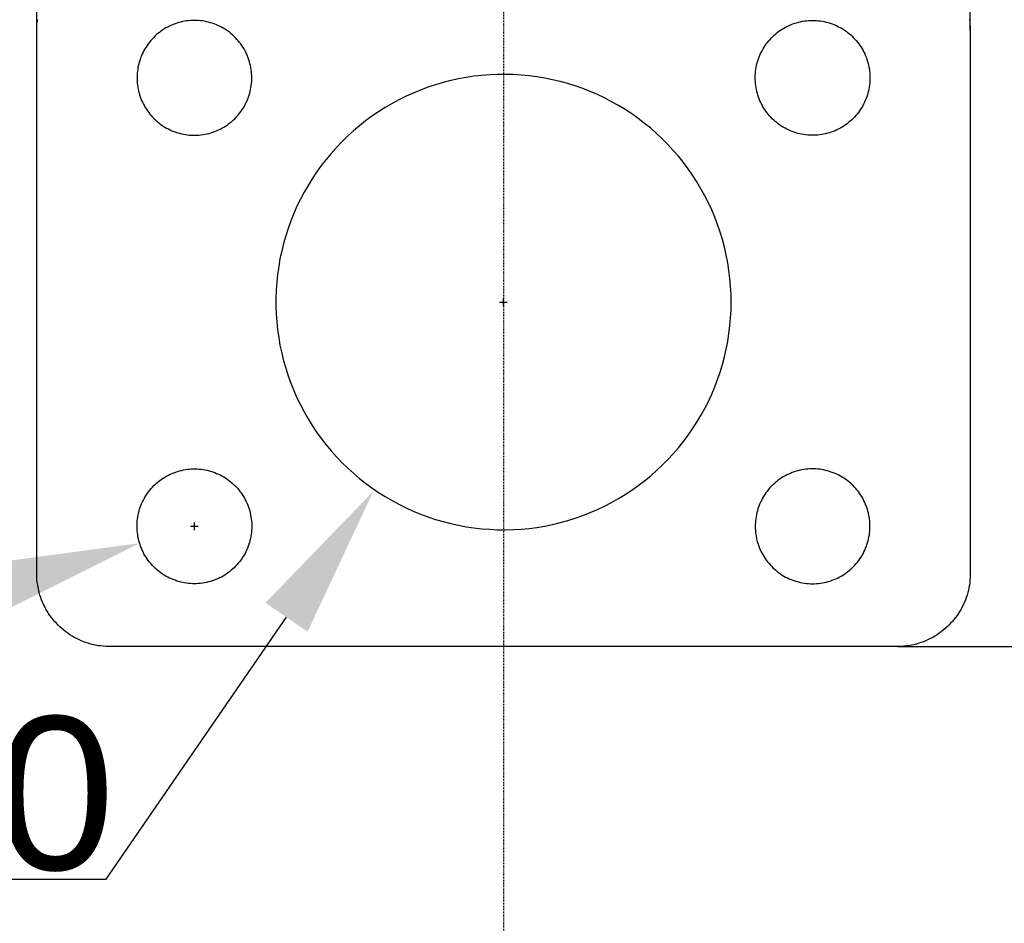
# Model space of a CAD drawing. Header units: millimetres. Extents: x 580 to 2065, y -13 to 1037.
# Tile 6 of 10: x 1211 to 1339, y 574 to 692. Entities that reach past the tile are written whole.
import ezdxf

# ---------------------------------------------------------------- set-up
doc = ezdxf.new("R2010")
doc.units = ezdxf.units.MM
doc.header["$LTSCALE"] = 0.1
doc.linetypes.add('CENTER', pattern=[0.6, 0.375, -0.075, 0.075, -0.075])
for name, color, linetype in [('CEN', 1, 'CENTER'), ('DEFAULT', 7, 'Continuous'), ('INLINE', 3, 'Continuous'), ('OUTLINE', 2, 'Continuous')]:
    doc.layers.add(name, color=color, linetype=linetype)
doc.styles.add('ARIAL', font='arial_0.ttf')
doc.dimstyles.new('DIMENSION STYLE 01', dxfattribs={"dimtxt": 20, "dimasz": 20, "dimexe": 10, "dimexo": 0.5, "dimgap": 0.09, "dimtad": 1, "dimtoh": 1, "dimdec": 0, "dimzin": 0, "dimdsep": 46, "dimtxsty": 'ARIAL', "dimcen": 0.5, "dimadec": 1, "dimazin": 0, "dimtfac": 1, "dimtdec": 4, "dimtofl": 0, "dimtmove": 0, "dimatfit": 3, "dimfxl": 1, "dimtolj": 1, "dimtzin": 0, "dimarcsym": 0})

# ---------------------------------------------------------------- blocks, each defined once
blk = doc.blocks.new('*D23')
at = {"layer": 'DEFAULT', "color": 0, "lineweight": -2, "transparency": 16777216}
for p, q in [((1325.54, 699.91), (1388.69, 699.91)), ((1378.69, 679.91), (1378.69, 629.91)), ((1325.54, 609.91), (1388.69, 609.91))]:
    blk.add_line(p, q, dxfattribs=at)
at = {"layer": 'DEFAULT', "color": 0, "transparency": 16777216}
for points in [[(1375.36, 679.91), (1382.02, 679.91), (1378.69, 699.91)], [(1375.36, 629.91), (1382.02, 629.91), (1378.69, 609.91)]]:
    blk.add_solid(points, dxfattribs=at)
at = {"layer": 'Defpoints', "color": 0, "transparency": 16777216}
for p in [(1325.04, 699.91), (1325.04, 609.91), (1378.69, 609.91)]:
    blk.add_point(p, dxfattribs=at)
at = {"layer": 'DEFAULT', "color": 0, "transparency": 16777216, "insert": (1368.39, 654.91), "char_height": 20, "attachment_point": 5, "rotation": 90, "style": 'ARIAL'}
blk.add_mtext('\\A1;90', dxfattribs=at)
blk = doc.blocks.new('*D24')
at = {"layer": 'DEFAULT', "color": 0, "lineweight": -2, "transparency": 16777216}
for p, q in [((1213.04, 690.41), (1213.04, 741.26)), ((1335.04, 690.41), (1335.04, 741.26)), ((1233.04, 731.26), (1315.04, 731.26))]:
    blk.add_line(p, q, dxfattribs=at)
at = {"layer": 'DEFAULT', "color": 0, "transparency": 16777216}
for points in [[(1233.04, 734.59), (1233.04, 727.93), (1213.04, 731.26)], [(1315.04, 734.59), (1315.04, 727.93), (1335.04, 731.26)]]:
    blk.add_solid(points, dxfattribs=at)
at = {"layer": 'Defpoints', "color": 0, "transparency": 16777216}
for p in [(1335.04, 731.26), (1213.04, 689.91), (1335.04, 689.91)]:
    blk.add_point(p, dxfattribs=at)
at = {"layer": 'DEFAULT', "color": 0, "transparency": 16777216, "insert": (1274.04, 741.39), "char_height": 20, "attachment_point": 5, "style": 'ARIAL'}
blk.add_mtext('\\A1;122', dxfattribs=at)
blk = doc.blocks.new('*D25')
at = {"layer": 'DEFAULT', "color": 0, "lineweight": -2, "transparency": 16777216}
for p, q in [((1274.04, 654.41), (1274.04, 655.41)), ((1273.54, 654.91), (1274.54, 654.91)), ((1222.12, 579.52), (1245.68, 613.73)), ((1171.69, 579.52), (1222.12, 579.52))]:
    blk.add_line(p, q, dxfattribs=at)
at = {"layer": 'DEFAULT', "color": 0, "transparency": 16777216}
blk.add_solid([(1242.94, 615.62), (1248.43, 611.84), (1257.03, 630.2)], dxfattribs=at)
at = {"layer": 'Defpoints', "color": 0, "transparency": 16777216}
for p in [(1291.06, 679.62), (1257.03, 630.2)]:
    blk.add_point(p, dxfattribs=at)
at = {"layer": 'DEFAULT', "color": 0, "transparency": 16777216, "insert": (1196.86, 590.38), "char_height": 20, "attachment_point": 5, "style": 'ARIAL'}
blk.add_mtext('\\A1;Ø60', dxfattribs=at)
blk = doc.blocks.new('*D26')
at = {"layer": 'DEFAULT', "color": 0, "lineweight": -2, "transparency": 16777216}
for p, q in [((1233.15, 625.62), (1234.15, 625.62)), ((1233.65, 625.12), (1233.65, 626.12)), ((1167.66, 605.3), (1207.36, 617.53)), ((1117.01, 605.3), (1167.66, 605.3))]:
    blk.add_line(p, q, dxfattribs=at)
at = {"layer": 'DEFAULT', "color": 0, "transparency": 16777216}
blk.add_solid([(1206.38, 620.71), (1208.34, 614.34), (1226.48, 623.41)], dxfattribs=at)
at = {"layer": 'Defpoints', "color": 0, "transparency": 16777216}
for p in [(1240.81, 627.82), (1226.48, 623.41)]:
    blk.add_point(p, dxfattribs=at)
at = {"layer": 'DEFAULT', "color": 0, "transparency": 16777216, "insert": (1142.29, 616.17), "char_height": 20, "attachment_point": 5, "style": 'ARIAL'}
blk.add_mtext('\\A1;Ø15', dxfattribs=at)

msp = doc.modelspace()

# ---------------------------------------------------------------- linework, layer by layer
at = {"layer": 'CEN'}
msp.add_line((1274.04, 713.8), (1274.04, 478.96), dxfattribs=at)
at = {"layer": 'INLINE'}
for p, q in [((1230.63, 691.07), (1230.39, 690.96)), ((1230.87, 691.17), (1230.63, 691.07)), ((1231.11, 691.26), (1230.87, 691.17)), ((1231.36, 691.35), (1231.11, 691.26)), ((1231.61, 691.42), (1231.36, 691.35)), ((1231.86, 691.49), (1231.61, 691.42)), ((1232.11, 691.55), (1231.86, 691.49)), ((1232.37, 691.59), (1232.11, 691.55)), ((1232.63, 691.63), (1232.37, 691.59)), ((1232.89, 691.67), (1232.63, 691.63)), ((1233.14, 691.69), (1232.89, 691.67)), ((1233.4, 691.7), (1233.14, 691.69)), ((1233.67, 691.7), (1233.4, 691.7)), ((1233.93, 691.7), (1233.67, 691.7)), ((1234.19, 691.68), (1233.93, 691.7)), ((1234.44, 691.66), (1234.19, 691.68)), ((1234.7, 691.63), (1234.44, 691.66)), ((1234.96, 691.59), (1234.7, 691.63)), ((1235.22, 691.54), (1234.96, 691.59)), ((1235.47, 691.48), (1235.22, 691.54)), ((1235.72, 691.41), (1235.47, 691.48)), ((1235.97, 691.34), (1235.72, 691.41)), ((1236.22, 691.25), (1235.97, 691.34)), ((1236.46, 691.16), (1236.22, 691.25)), ((1236.7, 691.06), (1236.46, 691.16)), ((1311.39, 691.06), (1311.63, 691.16)), ((1311.63, 691.16), (1311.87, 691.25)), ((1311.87, 691.25), (1312.12, 691.34)), ((1312.12, 691.34), (1312.37, 691.41)), ((1312.37, 691.41), (1312.62, 691.48)), ((1312.62, 691.48), (1312.87, 691.54)), ((1312.87, 691.54), (1313.13, 691.59)), ((1313.13, 691.59), (1313.38, 691.63)), ((1313.38, 691.63), (1313.64, 691.66)), ((1313.64, 691.66), (1313.9, 691.68)), ((1313.9, 691.68), (1314.16, 691.7)), ((1314.16, 691.7), (1314.42, 691.7)), ((1314.42, 691.7), (1314.68, 691.7)), ((1314.68, 691.7), (1314.94, 691.69)), ((1314.94, 691.69), (1315.2, 691.67)), ((1315.2, 691.67), (1315.46, 691.63)), ((1315.46, 691.63), (1315.72, 691.59)), ((1315.72, 691.59), (1315.97, 691.55)), ((1315.97, 691.55), (1316.23, 691.49)), ((1316.23, 691.49), (1316.48, 691.42)), ((1316.48, 691.42), (1316.73, 691.35)), ((1316.73, 691.35), (1316.98, 691.26)), ((1316.98, 691.26), (1317.22, 691.17)), ((1317.22, 691.17), (1317.46, 691.07)), ((1317.46, 691.07), (1317.7, 690.96)), ((1228.66, 689.81), (1228.47, 689.63)), ((1228.86, 689.98), (1228.66, 689.81)), ((1229.07, 690.14), (1228.86, 689.98)), ((1229.27, 690.3), (1229.07, 690.14)), ((1229.49, 690.45), (1229.27, 690.3)), ((1229.71, 690.59), (1229.49, 690.45)), ((1229.93, 690.72), (1229.71, 690.59)), ((1230.16, 690.84), (1229.93, 690.72)), ((1230.39, 690.96), (1230.16, 690.84)), ((1236.93, 690.95), (1236.7, 691.06)), ((1237.17, 690.83), (1236.93, 690.95)), ((1237.39, 690.7), (1237.17, 690.83)), ((1237.62, 690.57), (1237.39, 690.7)), ((1237.84, 690.43), (1237.62, 690.57)), ((1238.05, 690.28), (1237.84, 690.43)), ((1238.26, 690.12), (1238.05, 690.28)), ((1238.46, 689.96), (1238.26, 690.12)), ((1238.66, 689.79), (1238.46, 689.96)), ((1238.85, 689.61), (1238.66, 689.79)), ((1309.24, 689.61), (1309.43, 689.79)), ((1309.43, 689.79), (1309.63, 689.96)), ((1309.63, 689.96), (1309.83, 690.12)), ((1309.83, 690.12), (1310.04, 690.28)), ((1310.04, 690.28), (1310.25, 690.43)), ((1310.25, 690.43), (1310.47, 690.57)), ((1310.47, 690.57), (1310.69, 690.7)), ((1310.69, 690.7), (1310.92, 690.83)), ((1310.92, 690.83), (1311.15, 690.95)), ((1311.15, 690.95), (1311.39, 691.06)), ((1317.7, 690.96), (1317.93, 690.84)), ((1317.93, 690.84), (1318.16, 690.72)), ((1318.16, 690.72), (1318.38, 690.59)), ((1318.38, 690.59), (1318.6, 690.45)), ((1318.6, 690.45), (1318.81, 690.3)), ((1318.81, 690.3), (1319.02, 690.14)), ((1319.02, 690.14), (1319.23, 689.98)), ((1319.23, 689.98), (1319.42, 689.81)), ((1319.42, 689.81), (1319.61, 689.63)), ((1227.61, 688.66), (1227.46, 688.45)), ((1227.77, 688.87), (1227.61, 688.66)), ((1227.94, 689.07), (1227.77, 688.87)), ((1228.11, 689.26), (1227.94, 689.07)), ((1228.29, 689.45), (1228.11, 689.26)), ((1228.47, 689.63), (1228.29, 689.45)), ((1239.03, 689.42), (1238.85, 689.61)), ((1239.21, 689.23), (1239.03, 689.42)), ((1239.38, 689.04), (1239.21, 689.23)), ((1239.54, 688.84), (1239.38, 689.04)), ((1239.7, 688.63), (1239.54, 688.84)), ((1239.85, 688.42), (1239.7, 688.63)), ((1308.24, 688.42), (1308.39, 688.63)), ((1308.39, 688.63), (1308.54, 688.84)), ((1308.54, 688.84), (1308.71, 689.04)), ((1308.71, 689.04), (1308.88, 689.23)), ((1308.88, 689.23), (1309.06, 689.42)), ((1309.06, 689.42), (1309.24, 689.61)), ((1319.61, 689.63), (1319.8, 689.45)), ((1319.8, 689.45), (1319.98, 689.26)), ((1319.98, 689.26), (1320.15, 689.07)), ((1320.15, 689.07), (1320.32, 688.87)), ((1320.32, 688.87), (1320.47, 688.66)), ((1320.47, 688.66), (1320.63, 688.45)), ((1226.82, 687.32), (1226.72, 687.08)), ((1226.93, 687.55), (1226.82, 687.32)), ((1227.05, 687.78), (1226.93, 687.55)), ((1227.18, 688.01), (1227.05, 687.78)), ((1227.32, 688.23), (1227.18, 688.01)), ((1227.46, 688.45), (1227.32, 688.23)), ((1239.99, 688.2), (1239.85, 688.42)), ((1240.13, 687.98), (1239.99, 688.2)), ((1240.26, 687.75), (1240.13, 687.98)), ((1240.37, 687.52), (1240.26, 687.75)), ((1240.49, 687.28), (1240.37, 687.52)), ((1240.59, 687.04), (1240.49, 687.28)), ((1307.5, 687.04), (1307.6, 687.28)), ((1307.6, 687.28), (1307.71, 687.52)), ((1307.71, 687.52), (1307.83, 687.75)), ((1307.83, 687.75), (1307.96, 687.98)), ((1307.96, 687.98), (1308.09, 688.2)), ((1308.09, 688.2), (1308.24, 688.42)), ((1320.63, 688.45), (1320.77, 688.23)), ((1320.77, 688.23), (1320.91, 688.01)), ((1320.91, 688.01), (1321.03, 687.78)), ((1321.03, 687.78), (1321.15, 687.55)), ((1321.15, 687.55), (1321.27, 687.32)), ((1321.27, 687.32), (1321.37, 687.08)), ((1226.39, 686.09), (1226.33, 685.84)), ((1226.46, 686.34), (1226.39, 686.09)), ((1226.54, 686.59), (1226.46, 686.34)), ((1226.62, 686.83), (1226.54, 686.59)), ((1226.72, 687.08), (1226.62, 686.83)), ((1240.68, 686.8), (1240.59, 687.04)), ((1240.77, 686.55), (1240.68, 686.8)), ((1240.85, 686.3), (1240.77, 686.55)), ((1240.91, 686.05), (1240.85, 686.3)), ((1240.97, 685.8), (1240.91, 686.05)), ((1307.11, 685.8), (1307.17, 686.05)), ((1307.17, 686.05), (1307.24, 686.3)), ((1307.24, 686.3), (1307.32, 686.55)), ((1307.32, 686.55), (1307.4, 686.8)), ((1307.4, 686.8), (1307.5, 687.04)), ((1321.37, 687.08), (1321.47, 686.83)), ((1321.47, 686.83), (1321.55, 686.59)), ((1321.55, 686.59), (1321.63, 686.34)), ((1321.63, 686.34), (1321.7, 686.09)), ((1321.7, 686.09), (1321.76, 685.84)), ((1226.17, 684.81), (1226.15, 684.55)), ((1226.2, 685.07), (1226.17, 684.81)), ((1226.23, 685.33), (1226.2, 685.07)), ((1226.27, 685.58), (1226.23, 685.33)), ((1226.33, 685.84), (1226.27, 685.58)), ((1241.03, 685.54), (1240.97, 685.8)), ((1241.07, 685.29), (1241.03, 685.54)), ((1241.1, 685.03), (1241.07, 685.29)), ((1241.12, 684.77), (1241.1, 685.03)), ((1241.14, 684.51), (1241.12, 684.77)), ((1273.27, 684.65), (1272.24, 684.61)), ((1274.3, 684.66), (1273.27, 684.65)), ((1275.33, 684.63), (1274.3, 684.66)), ((1276.37, 684.57), (1275.33, 684.63)), ((1306.95, 684.51), (1306.96, 684.77)), ((1306.96, 684.77), (1306.99, 685.03)), ((1306.99, 685.03), (1307.02, 685.29)), ((1307.02, 685.29), (1307.06, 685.54)), ((1307.06, 685.54), (1307.11, 685.8)), ((1321.76, 685.84), (1321.81, 685.58)), ((1321.81, 685.58), (1321.86, 685.33)), ((1321.86, 685.33), (1321.89, 685.07)), ((1321.89, 685.07), (1321.92, 684.81)), ((1321.92, 684.81), (1321.93, 684.55)), ((1226.15, 684.55), (1226.15, 684.29)), ((1226.15, 684.29), (1226.15, 684.03)), ((1226.15, 684.03), (1226.16, 683.77)), ((1226.16, 683.77), (1226.18, 683.51)), ((1226.18, 683.51), (1226.21, 683.25)), ((1241.08, 683.21), (1241.11, 683.47)), ((1241.11, 683.47), (1241.13, 683.73)), ((1241.13, 683.73), (1241.14, 683.99)), ((1241.15, 684.25), (1241.14, 684.51)), ((1241.14, 683.99), (1241.15, 684.25)), ((1266.14, 683.59), (1265.15, 683.3)), ((1267.14, 683.85), (1266.14, 683.59)), ((1268.14, 684.07), (1267.14, 683.85)), ((1269.16, 684.26), (1268.14, 684.07)), ((1270.18, 684.41), (1269.16, 684.26)), ((1271.21, 684.53), (1270.18, 684.41)), ((1272.24, 684.61), (1271.21, 684.53)), ((1277.39, 684.47), (1276.37, 684.57)), ((1278.42, 684.34), (1277.39, 684.47)), ((1279.44, 684.17), (1278.42, 684.34)), ((1280.45, 683.96), (1279.44, 684.17)), ((1281.45, 683.72), (1280.45, 683.96)), ((1282.45, 683.45), (1281.45, 683.72)), ((1283.43, 683.14), (1282.45, 683.45)), ((1306.94, 684.25), (1306.95, 684.51)), ((1306.94, 683.99), (1306.94, 684.25)), ((1306.96, 683.73), (1306.94, 683.99)), ((1306.98, 683.47), (1306.96, 683.73)), ((1307.01, 683.21), (1306.98, 683.47)), ((1321.91, 683.51), (1321.88, 683.25)), ((1321.93, 683.77), (1321.91, 683.51)), ((1321.93, 684.55), (1321.94, 684.29)), ((1321.94, 684.03), (1321.93, 683.77)), ((1321.94, 684.29), (1321.94, 684.03)), ((1226.21, 683.25), (1226.24, 682.99)), ((1226.24, 682.99), (1226.29, 682.74)), ((1226.29, 682.74), (1226.35, 682.48)), ((1226.35, 682.48), (1226.41, 682.23)), ((1226.41, 682.23), (1226.48, 681.98)), ((1240.8, 681.94), (1240.87, 682.19)), ((1240.87, 682.19), (1240.94, 682.44)), ((1240.94, 682.44), (1240.99, 682.7)), ((1240.99, 682.7), (1241.04, 682.95)), ((1241.04, 682.95), (1241.08, 683.21)), ((1262.24, 682.22), (1261.3, 681.79)), ((1263.2, 682.61), (1262.24, 682.22)), ((1264.17, 682.97), (1263.2, 682.61)), ((1265.15, 683.3), (1264.17, 682.97)), ((1284.41, 682.8), (1283.43, 683.14)), ((1285.37, 682.42), (1284.41, 682.8)), ((1286.32, 682.01), (1285.37, 682.42)), ((1307.05, 682.95), (1307.01, 683.21)), ((1307.09, 682.7), (1307.05, 682.95)), ((1307.15, 682.44), (1307.09, 682.7)), ((1307.22, 682.19), (1307.15, 682.44)), ((1307.29, 681.94), (1307.22, 682.19)), ((1321.68, 682.23), (1321.6, 681.98)), ((1321.74, 682.48), (1321.68, 682.23)), ((1321.8, 682.74), (1321.74, 682.48)), ((1321.84, 682.99), (1321.8, 682.74)), ((1321.88, 683.25), (1321.84, 682.99)), ((1226.48, 681.98), (1226.57, 681.73)), ((1226.57, 681.73), (1226.66, 681.49)), ((1226.66, 681.49), (1226.75, 681.25)), ((1226.75, 681.25), (1226.86, 681.01)), ((1226.86, 681.01), (1226.98, 680.78)), ((1226.98, 680.78), (1227.1, 680.55)), ((1240.3, 680.74), (1240.42, 680.97)), ((1240.42, 680.97), (1240.52, 681.21)), ((1240.52, 681.21), (1240.62, 681.45)), ((1240.62, 681.45), (1240.71, 681.7)), ((1240.71, 681.7), (1240.8, 681.94)), ((1259.47, 680.85), (1258.58, 680.32)), ((1260.38, 681.34), (1259.47, 680.85)), ((1261.3, 681.79), (1260.38, 681.34)), ((1287.25, 681.57), (1286.32, 682.01)), ((1288.17, 681.09), (1287.25, 681.57)), ((1289.07, 680.59), (1288.17, 681.09)), ((1307.37, 681.7), (1307.29, 681.94)), ((1307.46, 681.45), (1307.37, 681.7)), ((1307.56, 681.21), (1307.46, 681.45)), ((1307.67, 680.97), (1307.56, 681.21)), ((1307.79, 680.74), (1307.67, 680.97)), ((1321.11, 680.78), (1320.99, 680.55)), ((1321.23, 681.01), (1321.11, 680.78)), ((1321.33, 681.25), (1321.23, 681.01)), ((1321.43, 681.49), (1321.33, 681.25)), ((1321.52, 681.73), (1321.43, 681.49)), ((1321.6, 681.98), (1321.52, 681.73)), ((1227.1, 680.55), (1227.23, 680.32)), ((1227.23, 680.32), (1227.37, 680.1)), ((1227.37, 680.1), (1227.51, 679.89)), ((1227.51, 679.89), (1227.67, 679.68)), ((1227.67, 679.68), (1227.83, 679.47)), ((1239.44, 679.44), (1239.6, 679.64)), ((1239.6, 679.64), (1239.76, 679.85)), ((1239.76, 679.85), (1239.9, 680.07)), ((1239.9, 680.07), (1240.04, 680.29)), ((1240.04, 680.29), (1240.17, 680.51)), ((1240.17, 680.51), (1240.3, 680.74)), ((1257.7, 679.77), (1256.85, 679.19)), ((1258.58, 680.32), (1257.7, 679.77)), ((1289.95, 680.05), (1289.07, 680.59)), ((1290.81, 679.48), (1289.95, 680.05)), ((1291.66, 678.89), (1290.81, 679.48)), ((1307.91, 680.51), (1307.79, 680.74)), ((1308.04, 680.29), (1307.91, 680.51)), ((1308.18, 680.07), (1308.04, 680.29)), ((1308.33, 679.85), (1308.18, 680.07)), ((1308.49, 679.64), (1308.33, 679.85)), ((1308.65, 679.44), (1308.49, 679.64)), ((1320.42, 679.68), (1320.26, 679.47)), ((1320.57, 679.89), (1320.42, 679.68)), ((1320.72, 680.1), (1320.57, 679.89)), ((1320.86, 680.32), (1320.72, 680.1)), ((1320.99, 680.55), (1320.86, 680.32)), ((1227.83, 679.47), (1228, 679.27)), ((1228, 679.27), (1228.17, 679.08)), ((1228.17, 679.08), (1228.35, 678.89)), ((1228.35, 678.89), (1228.54, 678.71)), ((1228.54, 678.71), (1228.73, 678.54)), ((1228.73, 678.54), (1228.93, 678.37)), ((1228.93, 678.37), (1229.14, 678.21)), ((1229.14, 678.21), (1229.35, 678.06)), ((1238.12, 678.19), (1238.33, 678.35)), ((1238.33, 678.35), (1238.53, 678.51)), ((1238.53, 678.51), (1238.72, 678.69)), ((1238.72, 678.69), (1238.91, 678.86)), ((1238.91, 678.86), (1239.09, 679.05)), ((1239.09, 679.05), (1239.27, 679.24)), ((1239.27, 679.24), (1239.44, 679.44)), ((1256.02, 678.58), (1255.21, 677.94)), ((1256.85, 679.19), (1256.02, 678.58)), ((1292.48, 678.26), (1291.66, 678.89)), ((1293.28, 677.61), (1292.48, 678.26)), ((1308.82, 679.24), (1308.65, 679.44)), ((1308.99, 679.05), (1308.82, 679.24)), ((1309.17, 678.86), (1308.99, 679.05)), ((1309.36, 678.69), (1309.17, 678.86)), ((1309.56, 678.51), (1309.36, 678.69)), ((1309.76, 678.35), (1309.56, 678.51)), ((1309.96, 678.19), (1309.76, 678.35)), ((1318.95, 678.21), (1318.74, 678.06)), ((1319.15, 678.37), (1318.95, 678.21)), ((1319.35, 678.54), (1319.15, 678.37)), ((1319.55, 678.71), (1319.35, 678.54)), ((1319.74, 678.89), (1319.55, 678.71)), ((1319.92, 679.08), (1319.74, 678.89)), ((1320.09, 679.27), (1319.92, 679.08)), ((1320.26, 679.47), (1320.09, 679.27)), ((1229.35, 678.06), (1229.57, 677.91)), ((1229.57, 677.91), (1229.79, 677.77)), ((1229.79, 677.77), (1230.01, 677.64)), ((1230.01, 677.64), (1230.24, 677.52)), ((1230.24, 677.52), (1230.48, 677.41)), ((1230.48, 677.41), (1230.71, 677.3)), ((1230.71, 677.3), (1230.95, 677.2)), ((1230.95, 677.2), (1231.2, 677.11)), ((1231.2, 677.11), (1231.45, 677.03)), ((1231.45, 677.03), (1231.7, 676.96)), ((1231.7, 676.96), (1231.95, 676.9)), ((1235.31, 676.89), (1235.56, 676.95)), ((1235.56, 676.95), (1235.81, 677.02)), ((1235.81, 677.02), (1236.06, 677.1)), ((1236.06, 677.1), (1236.3, 677.19)), ((1236.3, 677.19), (1236.54, 677.29)), ((1236.54, 677.29), (1236.78, 677.39)), ((1236.78, 677.39), (1237.02, 677.5)), ((1237.02, 677.5), (1237.25, 677.63)), ((1237.25, 677.63), (1237.47, 677.75)), ((1237.47, 677.75), (1237.69, 677.89)), ((1237.69, 677.89), (1237.91, 678.04)), ((1237.91, 678.04), (1238.12, 678.19)), ((1254.42, 677.27), (1253.66, 676.58)), ((1255.21, 677.94), (1254.42, 677.27)), ((1294.05, 676.93), (1293.28, 677.61)), ((1294.8, 676.22), (1294.05, 676.93)), ((1310.18, 678.04), (1309.96, 678.19)), ((1310.39, 677.89), (1310.18, 678.04)), ((1310.61, 677.75), (1310.39, 677.89)), ((1310.84, 677.63), (1310.61, 677.75)), ((1311.07, 677.5), (1310.84, 677.63)), ((1311.31, 677.39), (1311.07, 677.5)), ((1311.54, 677.29), (1311.31, 677.39)), ((1311.79, 677.19), (1311.54, 677.29)), ((1312.03, 677.1), (1311.79, 677.19)), ((1312.28, 677.02), (1312.03, 677.1)), ((1312.53, 676.95), (1312.28, 677.02)), ((1312.78, 676.89), (1312.53, 676.95)), ((1316.39, 676.96), (1316.14, 676.9)), ((1316.64, 677.03), (1316.39, 676.96)), ((1316.89, 677.11), (1316.64, 677.03)), ((1317.13, 677.2), (1316.89, 677.11)), ((1317.37, 677.3), (1317.13, 677.2)), ((1317.61, 677.41), (1317.37, 677.3)), ((1317.85, 677.52), (1317.61, 677.41)), ((1318.08, 677.64), (1317.85, 677.52)), ((1318.3, 677.77), (1318.08, 677.64)), ((1318.52, 677.91), (1318.3, 677.77)), ((1318.74, 678.06), (1318.52, 677.91)), ((1231.95, 676.9), (1232.2, 676.84)), ((1232.2, 676.84), (1232.46, 676.8)), ((1232.46, 676.8), (1232.72, 676.76)), ((1232.72, 676.76), (1232.98, 676.73)), ((1232.98, 676.73), (1233.24, 676.72)), ((1233.24, 676.72), (1233.5, 676.71)), ((1233.5, 676.71), (1233.76, 676.71)), ((1233.76, 676.71), (1234.02, 676.71)), ((1234.02, 676.71), (1234.28, 676.73)), ((1234.28, 676.73), (1234.54, 676.76)), ((1234.54, 676.76), (1234.79, 676.79)), ((1234.79, 676.79), (1235.05, 676.84)), ((1235.05, 676.84), (1235.31, 676.89)), ((1252.92, 675.86), (1252.2, 675.11)), ((1253.66, 676.58), (1252.92, 675.86)), ((1295.53, 675.49), (1294.8, 676.22)), ((1313.04, 676.84), (1312.78, 676.89)), ((1313.29, 676.79), (1313.04, 676.84)), ((1313.55, 676.76), (1313.29, 676.79)), ((1313.81, 676.73), (1313.55, 676.76)), ((1314.07, 676.71), (1313.81, 676.73)), ((1314.33, 676.71), (1314.07, 676.71)), ((1314.59, 676.71), (1314.33, 676.71)), ((1314.85, 676.72), (1314.59, 676.71)), ((1315.11, 676.73), (1314.85, 676.72)), ((1315.37, 676.76), (1315.11, 676.73)), ((1315.63, 676.8), (1315.37, 676.76)), ((1315.88, 676.84), (1315.63, 676.8)), ((1316.14, 676.9), (1315.88, 676.84)), ((1251.51, 674.34), (1250.85, 673.55)), ((1252.2, 675.11), (1251.51, 674.34)), ((1296.23, 674.73), (1295.53, 675.49)), ((1296.91, 673.95), (1296.23, 674.73)), ((1250.85, 673.55), (1250.22, 672.73)), ((1297.55, 673.14), (1296.91, 673.95)), ((1298.17, 672.31), (1297.55, 673.14)), ((1249.62, 671.89), (1249.04, 671.03)), ((1250.22, 672.73), (1249.62, 671.89)), ((1298.76, 671.47), (1298.17, 672.31)), ((1249.04, 671.03), (1248.5, 670.16)), ((1299.32, 670.6), (1298.76, 671.47)), ((1299.85, 669.71), (1299.32, 670.6)), ((1247.98, 669.26), (1247.5, 668.35)), ((1248.5, 670.16), (1247.98, 669.26)), ((1300.35, 668.81), (1299.85, 669.71)), ((1247.5, 668.35), (1247.05, 667.42)), ((1300.82, 667.89), (1300.35, 668.81)), ((1247.05, 667.42), (1246.63, 666.47)), ((1301.25, 666.95), (1300.82, 667.89)), ((1301.65, 666), (1301.25, 666.95)), ((1246.25, 665.52), (1245.9, 664.54)), ((1246.63, 666.47), (1246.25, 665.52)), ((1302.02, 665.03), (1301.65, 666)), ((1245.9, 664.54), (1245.58, 663.56)), ((1302.35, 664.05), (1302.02, 665.03)), ((1302.65, 663.07), (1302.35, 664.05)), ((1245.58, 663.56), (1245.3, 662.57)), ((1302.92, 662.07), (1302.65, 663.07)), ((1245.05, 661.57), (1244.83, 660.56)), ((1245.3, 662.57), (1245.05, 661.57)), ((1303.15, 661.06), (1302.92, 662.07)), ((1244.83, 660.56), (1244.66, 659.54)), ((1303.35, 660.05), (1303.15, 661.06)), ((1244.66, 659.54), (1244.51, 658.52)), ((1303.51, 659.03), (1303.35, 660.05)), ((1303.63, 658), (1303.51, 659.03)), ((1244.51, 658.52), (1244.41, 657.49)), ((1303.72, 656.97), (1303.63, 658)), ((1244.33, 656.46), (1244.3, 655.43)), ((1244.41, 657.49), (1244.33, 656.46)), ((1303.78, 655.94), (1303.72, 656.97)), ((1244.3, 655.43), (1244.3, 654.39)), ((1303.79, 654.91), (1303.78, 655.94)), ((1244.3, 654.39), (1244.33, 653.36)), ((1303.72, 652.85), (1303.78, 653.88)), ((1303.78, 653.88), (1303.79, 654.91)), ((1244.33, 653.36), (1244.41, 652.33)), ((1303.63, 651.82), (1303.72, 652.85)), ((1244.41, 652.33), (1244.51, 651.3)), ((1244.51, 651.3), (1244.66, 650.28)), ((1303.51, 650.79), (1303.63, 651.82)), ((1244.66, 650.28), (1244.83, 649.27)), ((1303.35, 649.77), (1303.51, 650.79)), ((1244.83, 649.27), (1245.05, 648.25)), ((1302.92, 647.75), (1303.15, 648.76)), ((1303.15, 648.76), (1303.35, 649.77)), ((1245.05, 648.25), (1245.3, 647.25)), ((1302.65, 646.75), (1302.92, 647.75)), ((1245.3, 647.25), (1245.58, 646.26)), ((1245.58, 646.26), (1245.9, 645.28)), ((1302.35, 645.77), (1302.65, 646.75)), ((1245.9, 645.28), (1246.25, 644.31)), ((1301.65, 643.82), (1302.02, 644.79)), ((1302.02, 644.79), (1302.35, 645.77)), ((1246.25, 644.31), (1246.63, 643.35)), ((1301.25, 642.87), (1301.65, 643.82)), ((1246.63, 643.35), (1247.05, 642.4)), ((1247.05, 642.4), (1247.5, 641.47)), ((1300.82, 641.94), (1301.25, 642.87)), ((1247.5, 641.47), (1247.98, 640.56)), ((1299.85, 640.11), (1300.35, 641.01)), ((1300.35, 641.01), (1300.82, 641.94)), ((1247.98, 640.56), (1248.5, 639.66)), ((1248.5, 639.66), (1249.04, 638.79)), ((1299.32, 639.22), (1299.85, 640.11)), ((1249.04, 638.79), (1249.62, 637.93)), ((1298.17, 637.51), (1298.76, 638.36)), ((1298.76, 638.36), (1299.32, 639.22)), ((1249.62, 637.93), (1250.22, 637.09)), ((1250.22, 637.09), (1250.85, 636.28)), ((1297.55, 636.68), (1298.17, 637.51)), ((1250.85, 636.28), (1251.51, 635.48)), ((1296.23, 635.09), (1296.91, 635.88)), ((1296.91, 635.88), (1297.55, 636.68)), ((1251.51, 635.48), (1252.2, 634.71)), ((1252.2, 634.71), (1252.92, 633.97)), ((1295.53, 634.34), (1296.23, 635.09)), ((1252.92, 633.97), (1253.66, 633.24)), ((1253.66, 633.24), (1254.42, 632.55)), ((1294.05, 632.89), (1294.8, 633.6)), ((1294.8, 633.6), (1295.53, 634.34)), ((1229.35, 631.76), (1229.57, 631.91)), ((1229.57, 631.91), (1229.79, 632.05)), ((1229.79, 632.05), (1230.01, 632.18)), ((1230.01, 632.18), (1230.24, 632.3)), ((1230.24, 632.3), (1230.48, 632.41)), ((1230.48, 632.41), (1230.71, 632.52)), ((1230.71, 632.52), (1230.95, 632.62)), ((1230.95, 632.62), (1231.2, 632.71)), ((1231.2, 632.71), (1231.45, 632.79)), ((1231.45, 632.79), (1231.7, 632.86)), ((1231.7, 632.86), (1231.95, 632.92)), ((1231.95, 632.92), (1232.2, 632.98)), ((1232.2, 632.98), (1232.46, 633.02)), ((1232.46, 633.02), (1232.72, 633.06)), ((1232.72, 633.06), (1232.98, 633.09)), ((1232.98, 633.09), (1233.24, 633.11)), ((1233.24, 633.11), (1233.5, 633.12)), ((1233.5, 633.12), (1233.76, 633.12)), ((1233.76, 633.12), (1234.02, 633.11)), ((1234.02, 633.11), (1234.28, 633.09)), ((1234.28, 633.09), (1234.54, 633.06)), ((1234.54, 633.06), (1234.79, 633.03)), ((1234.79, 633.03), (1235.05, 632.98)), ((1235.05, 632.98), (1235.31, 632.93)), ((1235.31, 632.93), (1235.56, 632.87)), ((1235.56, 632.87), (1235.81, 632.8)), ((1235.81, 632.8), (1236.06, 632.72)), ((1236.06, 632.72), (1236.3, 632.63)), ((1236.3, 632.63), (1236.54, 632.53)), ((1236.54, 632.53), (1236.78, 632.43)), ((1236.78, 632.43), (1237.02, 632.32)), ((1237.02, 632.32), (1237.25, 632.2)), ((1237.25, 632.2), (1237.47, 632.07)), ((1237.47, 632.07), (1237.69, 631.93)), ((1237.69, 631.93), (1237.91, 631.79)), ((1254.42, 632.55), (1255.21, 631.88)), ((1255.21, 631.88), (1256.02, 631.24)), ((1292.48, 631.56), (1293.28, 632.21)), ((1293.28, 632.21), (1294.05, 632.89)), ((1310.39, 631.93), (1310.18, 631.79)), ((1310.61, 632.07), (1310.39, 631.93)), ((1310.84, 632.2), (1310.61, 632.07)), ((1311.07, 632.32), (1310.84, 632.2)), ((1311.31, 632.43), (1311.07, 632.32)), ((1311.54, 632.53), (1311.31, 632.43)), ((1311.79, 632.63), (1311.54, 632.53)), ((1312.03, 632.72), (1311.79, 632.63)), ((1312.28, 632.8), (1312.03, 632.72)), ((1312.53, 632.87), (1312.28, 632.8)), ((1312.78, 632.93), (1312.53, 632.87)), ((1313.04, 632.98), (1312.78, 632.93)), ((1313.29, 633.03), (1313.04, 632.98)), ((1313.55, 633.06), (1313.29, 633.03)), ((1313.81, 633.09), (1313.55, 633.06)), ((1314.07, 633.11), (1313.81, 633.09)), ((1314.33, 633.12), (1314.07, 633.11)), ((1314.59, 633.12), (1314.33, 633.12)), ((1314.85, 633.11), (1314.59, 633.12)), ((1315.11, 633.09), (1314.85, 633.11)), ((1315.37, 633.06), (1315.11, 633.09)), ((1315.63, 633.02), (1315.37, 633.06)), ((1315.88, 632.98), (1315.63, 633.02)), ((1316.14, 632.92), (1315.88, 632.98)), ((1316.39, 632.86), (1316.14, 632.92)), ((1316.64, 632.79), (1316.39, 632.86)), ((1316.89, 632.71), (1316.64, 632.79)), ((1317.13, 632.62), (1316.89, 632.71)), ((1317.37, 632.52), (1317.13, 632.62)), ((1317.61, 632.41), (1317.37, 632.52)), ((1317.85, 632.3), (1317.61, 632.41)), ((1318.08, 632.18), (1317.85, 632.3)), ((1318.3, 632.05), (1318.08, 632.18)), ((1318.52, 631.91), (1318.3, 632.05)), ((1318.74, 631.76), (1318.52, 631.91)), ((1228, 630.55), (1228.17, 630.74)), ((1228.17, 630.74), (1228.35, 630.93)), ((1228.35, 630.93), (1228.54, 631.11)), ((1228.54, 631.11), (1228.73, 631.28)), ((1228.73, 631.28), (1228.93, 631.45)), ((1228.93, 631.45), (1229.14, 631.61)), ((1229.14, 631.61), (1229.35, 631.76)), ((1237.91, 631.79), (1238.12, 631.63)), ((1238.12, 631.63), (1238.33, 631.48)), ((1238.33, 631.48), (1238.53, 631.31)), ((1238.53, 631.31), (1238.72, 631.14)), ((1238.72, 631.14), (1238.91, 630.96)), ((1238.91, 630.96), (1239.09, 630.77)), ((1239.09, 630.77), (1239.27, 630.58)), ((1239.27, 630.58), (1239.44, 630.38)), ((1256.02, 631.24), (1256.85, 630.63)), ((1256.85, 630.63), (1257.7, 630.05)), ((1290.81, 630.34), (1291.66, 630.93)), ((1291.66, 630.93), (1292.48, 631.56)), ((1308.82, 630.58), (1308.65, 630.38)), ((1308.99, 630.77), (1308.82, 630.58)), ((1309.17, 630.96), (1308.99, 630.77)), ((1309.36, 631.14), (1309.17, 630.96)), ((1309.56, 631.31), (1309.36, 631.14)), ((1309.76, 631.48), (1309.56, 631.31)), ((1309.96, 631.63), (1309.76, 631.48)), ((1310.18, 631.79), (1309.96, 631.63)), ((1318.95, 631.61), (1318.74, 631.76)), ((1319.15, 631.45), (1318.95, 631.61)), ((1319.35, 631.28), (1319.15, 631.45)), ((1319.55, 631.11), (1319.35, 631.28)), ((1319.74, 630.93), (1319.55, 631.11)), ((1319.92, 630.74), (1319.74, 630.93)), ((1320.09, 630.55), (1319.92, 630.74)), ((1227.1, 629.27), (1227.23, 629.5)), ((1227.23, 629.5), (1227.37, 629.72)), ((1227.37, 629.72), (1227.51, 629.94)), ((1227.51, 629.94), (1227.67, 630.15)), ((1227.67, 630.15), (1227.83, 630.35)), ((1227.83, 630.35), (1228, 630.55)), ((1239.44, 630.38), (1239.6, 630.18)), ((1239.6, 630.18), (1239.76, 629.97)), ((1239.76, 629.97), (1239.9, 629.75)), ((1239.9, 629.75), (1240.04, 629.53)), ((1240.04, 629.53), (1240.17, 629.31)), ((1240.17, 629.31), (1240.3, 629.08)), ((1257.7, 630.05), (1258.58, 629.5)), ((1258.58, 629.5), (1259.47, 628.98)), ((1289.07, 629.23), (1289.95, 629.77)), ((1289.95, 629.77), (1290.81, 630.34)), ((1307.91, 629.31), (1307.79, 629.08)), ((1308.04, 629.53), (1307.91, 629.31)), ((1308.18, 629.75), (1308.04, 629.53)), ((1308.33, 629.97), (1308.18, 629.75)), ((1308.49, 630.18), (1308.33, 629.97)), ((1308.65, 630.38), (1308.49, 630.18)), ((1320.26, 630.35), (1320.09, 630.55)), ((1320.42, 630.15), (1320.26, 630.35)), ((1320.57, 629.94), (1320.42, 630.15)), ((1320.72, 629.72), (1320.57, 629.94)), ((1320.86, 629.5), (1320.72, 629.72)), ((1320.99, 629.27), (1320.86, 629.5)), ((1226.48, 627.84), (1226.57, 628.09)), ((1226.57, 628.09), (1226.66, 628.33)), ((1226.66, 628.33), (1226.75, 628.57)), ((1226.75, 628.57), (1226.86, 628.81)), ((1226.86, 628.81), (1226.98, 629.05)), ((1226.98, 629.05), (1227.1, 629.27)), ((1240.3, 629.08), (1240.42, 628.85)), ((1240.42, 628.85), (1240.52, 628.61)), ((1240.52, 628.61), (1240.62, 628.37)), ((1240.62, 628.37), (1240.71, 628.13)), ((1240.71, 628.13), (1240.8, 627.88)), ((1259.47, 628.98), (1260.38, 628.49)), ((1260.38, 628.49), (1261.3, 628.03)), ((1261.3, 628.03), (1262.24, 627.6)), ((1286.32, 627.81), (1287.25, 628.25)), ((1287.25, 628.25), (1288.17, 628.73)), ((1288.17, 628.73), (1289.07, 629.23)), ((1307.37, 628.13), (1307.29, 627.88)), ((1307.46, 628.37), (1307.37, 628.13)), ((1307.56, 628.61), (1307.46, 628.37)), ((1307.67, 628.85), (1307.56, 628.61)), ((1307.79, 629.08), (1307.67, 628.85)), ((1321.11, 629.05), (1320.99, 629.27)), ((1321.23, 628.81), (1321.11, 629.05)), ((1321.33, 628.57), (1321.23, 628.81)), ((1321.43, 628.33), (1321.33, 628.57)), ((1321.52, 628.09), (1321.43, 628.33)), ((1321.6, 627.84), (1321.52, 628.09)), ((1226.21, 626.57), (1226.24, 626.83)), ((1226.24, 626.83), (1226.29, 627.09)), ((1226.29, 627.09), (1226.35, 627.34)), ((1226.35, 627.34), (1226.41, 627.59)), ((1226.41, 627.59), (1226.48, 627.84)), ((1240.8, 627.88), (1240.87, 627.63)), ((1240.87, 627.63), (1240.94, 627.38)), ((1240.94, 627.38), (1240.99, 627.12)), ((1240.99, 627.12), (1241.04, 626.87)), ((1241.04, 626.87), (1241.08, 626.61)), ((1262.24, 627.6), (1263.2, 627.21)), ((1263.2, 627.21), (1264.17, 626.85)), ((1264.17, 626.85), (1265.15, 626.52)), ((1283.43, 626.68), (1284.41, 627.02)), ((1284.41, 627.02), (1285.37, 627.4)), ((1285.37, 627.4), (1286.32, 627.81)), ((1307.05, 626.87), (1307.01, 626.61)), ((1307.09, 627.12), (1307.05, 626.87)), ((1307.15, 627.38), (1307.09, 627.12)), ((1307.22, 627.63), (1307.15, 627.38)), ((1307.29, 627.88), (1307.22, 627.63)), ((1321.68, 627.59), (1321.6, 627.84)), ((1321.74, 627.34), (1321.68, 627.59)), ((1321.8, 627.09), (1321.74, 627.34)), ((1321.84, 626.83), (1321.8, 627.09)), ((1321.88, 626.57), (1321.84, 626.83)), ((1226.15, 625.79), (1226.16, 626.05)), ((1226.15, 625.53), (1226.15, 625.79)), ((1226.15, 625.27), (1226.15, 625.53)), ((1226.16, 626.05), (1226.18, 626.31)), ((1226.18, 626.31), (1226.21, 626.57)), ((1241.08, 626.61), (1241.11, 626.35)), ((1241.11, 626.35), (1241.13, 626.09)), ((1241.13, 626.09), (1241.14, 625.83)), ((1241.14, 625.83), (1241.15, 625.57)), ((1241.15, 625.57), (1241.14, 625.31)), ((1265.15, 626.52), (1266.14, 626.23)), ((1266.14, 626.23), (1267.14, 625.97)), ((1267.14, 625.97), (1268.14, 625.75)), ((1268.14, 625.75), (1269.16, 625.56)), ((1269.16, 625.56), (1270.18, 625.41)), ((1277.39, 625.35), (1278.42, 625.48)), ((1278.42, 625.48), (1279.44, 625.65)), ((1279.44, 625.65), (1280.45, 625.86)), ((1280.45, 625.86), (1281.45, 626.1)), ((1281.45, 626.1), (1282.45, 626.37)), ((1282.45, 626.37), (1283.43, 626.68)), ((1306.96, 626.09), (1306.94, 625.83)), ((1306.94, 625.83), (1306.94, 625.57)), ((1306.94, 625.57), (1306.95, 625.31)), ((1306.98, 626.35), (1306.96, 626.09)), ((1307.01, 626.61), (1306.98, 626.35)), ((1321.91, 626.31), (1321.88, 626.57)), ((1321.93, 626.05), (1321.91, 626.31)), ((1321.94, 625.79), (1321.93, 626.05)), ((1321.93, 625.27), (1321.94, 625.53)), ((1321.94, 625.53), (1321.94, 625.79)), ((1226.17, 625.01), (1226.15, 625.27)), ((1226.2, 624.75), (1226.17, 625.01)), ((1226.23, 624.5), (1226.2, 624.75)), ((1226.27, 624.24), (1226.23, 624.5)), ((1226.33, 623.98), (1226.27, 624.24)), ((1241.03, 624.28), (1240.97, 624.02)), ((1241.07, 624.53), (1241.03, 624.28)), ((1241.1, 624.79), (1241.07, 624.53)), ((1241.12, 625.05), (1241.1, 624.79)), ((1241.14, 625.31), (1241.12, 625.05)), ((1270.18, 625.41), (1271.21, 625.3)), ((1271.21, 625.3), (1272.24, 625.22)), ((1272.24, 625.22), (1273.27, 625.17)), ((1273.27, 625.17), (1274.3, 625.16)), ((1274.3, 625.16), (1275.33, 625.19)), ((1275.33, 625.19), (1276.37, 625.25)), ((1276.37, 625.25), (1277.39, 625.35)), ((1306.95, 625.31), (1306.96, 625.05)), ((1306.96, 625.05), (1306.99, 624.79)), ((1306.99, 624.79), (1307.02, 624.53)), ((1307.02, 624.53), (1307.06, 624.28)), ((1307.06, 624.28), (1307.11, 624.02)), ((1321.76, 623.98), (1321.81, 624.24)), ((1321.81, 624.24), (1321.86, 624.5)), ((1321.86, 624.5), (1321.89, 624.75)), ((1321.89, 624.75), (1321.92, 625.01)), ((1321.92, 625.01), (1321.93, 625.27)), ((1226.39, 623.73), (1226.33, 623.98)), ((1226.46, 623.48), (1226.39, 623.73)), ((1226.54, 623.23), (1226.46, 623.48)), ((1226.62, 622.99), (1226.54, 623.23)), ((1226.72, 622.74), (1226.62, 622.99)), ((1240.68, 623.02), (1240.59, 622.78)), ((1240.77, 623.27), (1240.68, 623.02)), ((1240.85, 623.52), (1240.77, 623.27)), ((1240.91, 623.77), (1240.85, 623.52)), ((1240.97, 624.02), (1240.91, 623.77)), ((1307.11, 624.02), (1307.17, 623.77)), ((1307.17, 623.77), (1307.24, 623.52)), ((1307.24, 623.52), (1307.32, 623.27)), ((1307.32, 623.27), (1307.4, 623.02)), ((1307.4, 623.02), (1307.5, 622.78)), ((1321.37, 622.74), (1321.47, 622.99)), ((1321.47, 622.99), (1321.55, 623.23)), ((1321.55, 623.23), (1321.63, 623.48)), ((1321.63, 623.48), (1321.7, 623.73)), ((1321.7, 623.73), (1321.76, 623.98)), ((1226.82, 622.51), (1226.72, 622.74)), ((1226.93, 622.27), (1226.82, 622.51)), ((1227.05, 622.04), (1226.93, 622.27)), ((1227.18, 621.81), (1227.05, 622.04)), ((1227.32, 621.59), (1227.18, 621.81)), ((1227.46, 621.37), (1227.32, 621.59)), ((1239.99, 621.62), (1239.85, 621.41)), ((1240.13, 621.85), (1239.99, 621.62)), ((1240.26, 622.07), (1240.13, 621.85)), ((1240.37, 622.3), (1240.26, 622.07)), ((1240.49, 622.54), (1240.37, 622.3)), ((1240.59, 622.78), (1240.49, 622.54)), ((1307.5, 622.78), (1307.6, 622.54)), ((1307.6, 622.54), (1307.71, 622.3)), ((1307.71, 622.3), (1307.83, 622.07)), ((1307.83, 622.07), (1307.96, 621.85)), ((1307.96, 621.85), (1308.09, 621.62)), ((1308.09, 621.62), (1308.24, 621.41)), ((1320.63, 621.37), (1320.77, 621.59)), ((1320.77, 621.59), (1320.91, 621.81)), ((1320.91, 621.81), (1321.03, 622.04)), ((1321.03, 622.04), (1321.15, 622.27)), ((1321.15, 622.27), (1321.27, 622.51)), ((1321.27, 622.51), (1321.37, 622.74)), ((1227.61, 621.16), (1227.46, 621.37)), ((1227.77, 620.95), (1227.61, 621.16)), ((1227.94, 620.75), (1227.77, 620.95)), ((1228.11, 620.56), (1227.94, 620.75)), ((1228.29, 620.37), (1228.11, 620.56)), ((1228.47, 620.19), (1228.29, 620.37)), ((1239.03, 620.4), (1238.85, 620.21)), ((1239.21, 620.59), (1239.03, 620.4)), ((1239.38, 620.78), (1239.21, 620.59)), ((1239.54, 620.98), (1239.38, 620.78)), ((1239.7, 621.19), (1239.54, 620.98)), ((1239.85, 621.41), (1239.7, 621.19)), ((1308.24, 621.41), (1308.39, 621.19)), ((1308.39, 621.19), (1308.54, 620.98)), ((1308.54, 620.98), (1308.71, 620.78)), ((1308.71, 620.78), (1308.88, 620.59)), ((1308.88, 620.59), (1309.06, 620.4)), ((1309.06, 620.4), (1309.24, 620.21)), ((1319.61, 620.19), (1319.8, 620.37)), ((1319.8, 620.37), (1319.98, 620.56)), ((1319.98, 620.56), (1320.15, 620.75)), ((1320.15, 620.75), (1320.32, 620.95)), ((1320.32, 620.95), (1320.47, 621.16)), ((1320.47, 621.16), (1320.63, 621.37)), ((1228.66, 620.01), (1228.47, 620.19)), ((1228.86, 619.84), (1228.66, 620.01)), ((1229.07, 619.68), (1228.86, 619.84)), ((1229.27, 619.52), (1229.07, 619.68)), ((1229.49, 619.37), (1229.27, 619.52)), ((1229.71, 619.23), (1229.49, 619.37)), ((1229.93, 619.1), (1229.71, 619.23)), ((1230.16, 618.98), (1229.93, 619.1)), ((1237.17, 618.99), (1236.93, 618.88)), ((1237.39, 619.12), (1237.17, 618.99)), ((1237.62, 619.25), (1237.39, 619.12)), ((1237.84, 619.4), (1237.62, 619.25)), ((1238.05, 619.55), (1237.84, 619.4)), ((1238.26, 619.7), (1238.05, 619.55)), ((1238.46, 619.87), (1238.26, 619.7)), ((1238.66, 620.04), (1238.46, 619.87)), ((1238.85, 620.21), (1238.66, 620.04)), ((1309.24, 620.21), (1309.43, 620.04)), ((1309.43, 620.04), (1309.63, 619.87)), ((1309.63, 619.87), (1309.83, 619.7)), ((1309.83, 619.7), (1310.04, 619.55)), ((1310.04, 619.55), (1310.25, 619.4)), ((1310.25, 619.4), (1310.47, 619.25)), ((1310.47, 619.25), (1310.69, 619.12)), ((1310.69, 619.12), (1310.92, 618.99)), ((1310.92, 618.99), (1311.15, 618.88)), ((1317.93, 618.98), (1318.16, 619.1)), ((1318.16, 619.1), (1318.38, 619.23)), ((1318.38, 619.23), (1318.6, 619.37)), ((1318.6, 619.37), (1318.81, 619.52)), ((1318.81, 619.52), (1319.02, 619.68)), ((1319.02, 619.68), (1319.23, 619.84)), ((1319.23, 619.84), (1319.42, 620.01)), ((1319.42, 620.01), (1319.61, 620.19)), ((1230.39, 618.86), (1230.16, 618.98)), ((1230.63, 618.75), (1230.39, 618.86)), ((1230.87, 618.65), (1230.63, 618.75)), ((1231.11, 618.56), (1230.87, 618.65)), ((1231.36, 618.47), (1231.11, 618.56)), ((1231.61, 618.4), (1231.36, 618.47)), ((1231.86, 618.33), (1231.61, 618.4)), ((1232.11, 618.28), (1231.86, 618.33)), ((1232.37, 618.23), (1232.11, 618.28)), ((1232.63, 618.19), (1232.37, 618.23)), ((1232.89, 618.16), (1232.63, 618.19)), ((1233.14, 618.13), (1232.89, 618.16)), ((1233.4, 618.12), (1233.14, 618.13)), ((1233.67, 618.12), (1233.4, 618.12)), ((1233.93, 618.12), (1233.67, 618.12)), ((1234.19, 618.14), (1233.93, 618.12)), ((1234.44, 618.16), (1234.19, 618.14)), ((1234.7, 618.19), (1234.44, 618.16)), ((1234.96, 618.23), (1234.7, 618.19)), ((1235.22, 618.28), (1234.96, 618.23)), ((1235.47, 618.34), (1235.22, 618.28)), ((1235.72, 618.41), (1235.47, 618.34)), ((1235.97, 618.49), (1235.72, 618.41)), ((1236.22, 618.57), (1235.97, 618.49)), ((1236.46, 618.66), (1236.22, 618.57)), ((1236.7, 618.77), (1236.46, 618.66)), ((1236.93, 618.88), (1236.7, 618.77)), ((1311.15, 618.88), (1311.39, 618.77)), ((1311.39, 618.77), (1311.63, 618.66)), ((1311.63, 618.66), (1311.87, 618.57)), ((1311.87, 618.57), (1312.12, 618.49)), ((1312.12, 618.49), (1312.37, 618.41)), ((1312.37, 618.41), (1312.62, 618.34)), ((1312.62, 618.34), (1312.87, 618.28)), ((1312.87, 618.28), (1313.13, 618.23)), ((1313.13, 618.23), (1313.38, 618.19)), ((1313.38, 618.19), (1313.64, 618.16)), ((1313.64, 618.16), (1313.9, 618.14)), ((1313.9, 618.14), (1314.16, 618.12)), ((1314.16, 618.12), (1314.42, 618.12)), ((1314.42, 618.12), (1314.68, 618.12)), ((1314.68, 618.12), (1314.94, 618.13)), ((1314.94, 618.13), (1315.2, 618.16)), ((1315.2, 618.16), (1315.46, 618.19)), ((1315.46, 618.19), (1315.72, 618.23)), ((1315.72, 618.23), (1315.97, 618.28)), ((1315.97, 618.28), (1316.23, 618.33)), ((1316.23, 618.33), (1316.48, 618.4)), ((1316.48, 618.4), (1316.73, 618.47)), ((1316.73, 618.47), (1316.98, 618.56)), ((1316.98, 618.56), (1317.22, 618.65)), ((1317.22, 618.65), (1317.46, 618.75)), ((1317.46, 618.75), (1317.7, 618.86)), ((1317.7, 618.86), (1317.93, 618.98))]:
    msp.add_line(p, q, dxfattribs=at)
at = {"layer": 'OUTLINE'}
for p, q in [((1213.05, 690.9), (1213.07, 691.24)), ((1213.07, 691.24), (1213.11, 691.57)), ((1213.11, 691.57), (1213.16, 691.89)), ((1334.93, 691.89), (1334.98, 691.57)), ((1334.98, 691.57), (1335.01, 691.24)), ((1335.01, 691.24), (1335.04, 690.9)), ((1213.03, 690.24), (1213.04, 690.57)), ((1213.04, 689.91), (1213.03, 690.24)), ((1213.04, 690.57), (1213.05, 690.9)), ((1213.04, 619.91), (1213.04, 689.91)), ((1335.04, 690.9), (1335.05, 690.57)), ((1335.05, 690.24), (1335.04, 689.91)), ((1335.04, 689.91), (1335.04, 619.91)), ((1335.05, 690.57), (1335.05, 690.24)), ((1213.03, 619.58), (1213.04, 619.91)), ((1213.04, 619.25), (1213.03, 619.58)), ((1213.05, 618.92), (1213.04, 619.25)), ((1335.04, 619.91), (1335.05, 619.58)), ((1335.05, 619.25), (1335.04, 618.92)), ((1335.05, 619.58), (1335.05, 619.25)), ((1213.07, 618.59), (1213.05, 618.92)), ((1213.11, 618.26), (1213.07, 618.59)), ((1213.16, 617.93), (1213.11, 618.26)), ((1213.22, 617.6), (1213.16, 617.93)), ((1334.93, 617.93), (1334.87, 617.6)), ((1334.98, 618.26), (1334.93, 617.93)), ((1335.01, 618.59), (1334.98, 618.26)), ((1335.04, 618.92), (1335.01, 618.59)), ((1213.29, 617.28), (1213.22, 617.6)), ((1213.37, 616.96), (1213.29, 617.28)), ((1213.46, 616.64), (1213.37, 616.96)), ((1213.56, 616.32), (1213.46, 616.64)), ((1334.63, 616.64), (1334.52, 616.32)), ((1334.72, 616.96), (1334.63, 616.64)), ((1334.8, 617.28), (1334.72, 616.96)), ((1334.87, 617.6), (1334.8, 617.28)), ((1213.68, 616.01), (1213.56, 616.32)), ((1213.8, 615.7), (1213.68, 616.01)), ((1213.94, 615.4), (1213.8, 615.7)), ((1214.08, 615.1), (1213.94, 615.4)), ((1334.15, 615.4), (1334, 615.1)), ((1334.28, 615.7), (1334.15, 615.4)), ((1334.41, 616.01), (1334.28, 615.7)), ((1334.52, 616.32), (1334.41, 616.01)), ((1214.24, 614.81), (1214.08, 615.1)), ((1214.41, 614.52), (1214.24, 614.81)), ((1214.58, 614.24), (1214.41, 614.52)), ((1214.77, 613.97), (1214.58, 614.24)), ((1214.96, 613.7), (1214.77, 613.97)), ((1333.32, 613.97), (1333.12, 613.7)), ((1333.5, 614.24), (1333.32, 613.97)), ((1333.68, 614.52), (1333.5, 614.24)), ((1333.85, 614.81), (1333.68, 614.52)), ((1334, 615.1), (1333.85, 614.81)), ((1215.17, 613.44), (1214.96, 613.7)), ((1215.38, 613.19), (1215.17, 613.44)), ((1215.6, 612.94), (1215.38, 613.19)), ((1215.83, 612.7), (1215.6, 612.94)), ((1216.07, 612.47), (1215.83, 612.7)), ((1332.25, 612.7), (1332.01, 612.47)), ((1332.48, 612.94), (1332.25, 612.7)), ((1332.71, 613.19), (1332.48, 612.94)), ((1332.92, 613.44), (1332.71, 613.19)), ((1333.12, 613.7), (1332.92, 613.44)), ((1216.32, 612.25), (1216.07, 612.47)), ((1216.57, 612.04), (1216.32, 612.25)), ((1216.83, 611.83), (1216.57, 612.04)), ((1217.1, 611.64), (1216.83, 611.83)), ((1217.38, 611.45), (1217.1, 611.64)), ((1217.66, 611.27), (1217.38, 611.45)), ((1217.94, 611.11), (1217.66, 611.27)), ((1330.43, 611.27), (1330.14, 611.11)), ((1330.71, 611.45), (1330.43, 611.27)), ((1330.99, 611.64), (1330.71, 611.45)), ((1331.25, 611.83), (1330.99, 611.64)), ((1331.51, 612.04), (1331.25, 611.83)), ((1331.77, 612.25), (1331.51, 612.04)), ((1332.01, 612.47), (1331.77, 612.25)), ((1218.24, 610.95), (1217.94, 611.11)), ((1218.53, 610.81), (1218.24, 610.95)), ((1218.84, 610.67), (1218.53, 610.81)), ((1219.14, 610.54), (1218.84, 610.67)), ((1219.46, 610.43), (1219.14, 610.54)), ((1219.77, 610.33), (1219.46, 610.43)), ((1220.09, 610.23), (1219.77, 610.33)), ((1220.41, 610.15), (1220.09, 610.23)), ((1220.73, 610.08), (1220.41, 610.15)), ((1221.06, 610.02), (1220.73, 610.08)), ((1221.39, 609.98), (1221.06, 610.02)), ((1327.03, 610.02), (1326.7, 609.98)), ((1327.35, 610.08), (1327.03, 610.02)), ((1327.68, 610.15), (1327.35, 610.08)), ((1328, 610.23), (1327.68, 610.15)), ((1328.32, 610.33), (1328, 610.23)), ((1328.63, 610.43), (1328.32, 610.33)), ((1328.94, 610.54), (1328.63, 610.43)), ((1329.25, 610.67), (1328.94, 610.54)), ((1329.55, 610.81), (1329.25, 610.67)), ((1329.85, 610.95), (1329.55, 610.81)), ((1330.14, 611.11), (1329.85, 610.95)), ((1221.72, 609.94), (1221.39, 609.98)), ((1222.05, 609.92), (1221.72, 609.94)), ((1222.38, 609.9), (1222.05, 609.92)), ((1222.71, 609.9), (1222.38, 609.9)), ((1223.04, 609.91), (1222.71, 609.9)), ((1325.04, 609.91), (1223.04, 609.91)), ((1325.38, 609.9), (1325.04, 609.91)), ((1325.71, 609.9), (1325.38, 609.9)), ((1326.04, 609.92), (1325.71, 609.9)), ((1326.37, 609.94), (1326.04, 609.92)), ((1326.7, 609.98), (1326.37, 609.94))]:
    msp.add_line(p, q, dxfattribs=at)

# ---------------------------------------------------------------- dimensions: what is measured, and where the dimension line sits
at = {"layer": 'DEFAULT'}
dim = msp.add_linear_dim(base=(1335.04, 731.26), p1=(1213.04, 689.91), p2=(1335.04, 689.91), dimstyle='DIMENSION STYLE 01', dxfattribs=at)
dim.commit()
dim.dimension.update_dxf_attribs({"geometry": '*D24', "text_midpoint": (1274.04, 741.39)})
dim = msp.add_linear_dim(base=(1378.69, 609.91), p1=(1325.04, 699.91), p2=(1325.04, 609.91), angle=90, dimstyle='DIMENSION STYLE 01', dxfattribs=at)
dim.commit()
dim.dimension.update_dxf_attribs({"geometry": '*D23', "text_midpoint": (1368.39, 654.91)})
for p1, p2, text, picture, middle in [((1291.06, 679.62), (1257.03, 630.2), 'Ø60', '*D25', (1196.86, 590.38)), ((1240.81, 627.82), (1226.48, 623.41), 'Ø15', '*D26', (1142.29, 616.17))]:
    dim = msp.add_diameter_dim_2p(p1=p1, p2=p2, text=text, dimstyle='DIMENSION STYLE 01', dxfattribs=at)
    dim.commit()
    dim.dimension.update_dxf_attribs({"geometry": picture, "text_midpoint": middle})

doc.saveas('drawing.dxf')
